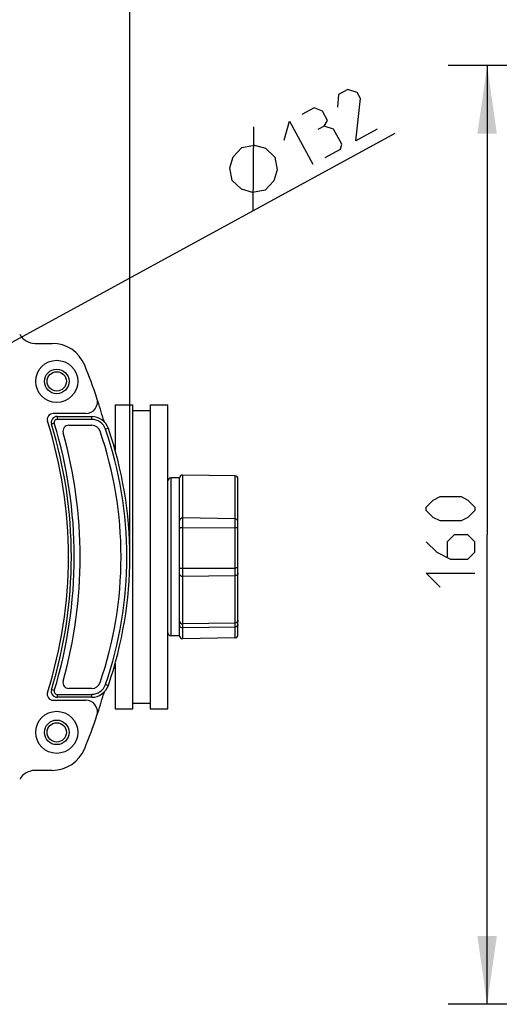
# Model space of a CAD drawing. Header units: millimetres. Extents: x 0 to 420, y 0 to 297.
# Tile 43 of 105: x 127 to 151, y 197 to 248. Entities that reach past the tile are written whole.
import ezdxf

# ---------------------------------------------------------------- set-up
doc = ezdxf.new("R2010")
doc.units = ezdxf.units.MM
doc.header["$LTSCALE"] = 23.1
doc.layers.get('0').update_dxf_attribs({"linetype": 'CONTINUOUS'})
doc.layers.add('DIM_PILOTEES', color=7, linetype='CONTINUOUS')
doc.styles.get("Standard").update_dxf_attribs({"font": 'txt', "width": 0.7})
doc.styles.add('TEXTSTYLE_4', font='txt')
doc.dimstyles.new('DIMSTYLE_2', dxfattribs={"dimtxt": 2.5, "dimasz": 3.5, "dimexe": 2, "dimexo": 0, "dimtad": 1, "dimlfac": 3.333333, "dimdsep": 46, "dimtxsty": 'Standard', "dimblk": '_FILLED', "dimblk1": '_FILLED', "dimblk2": '_FILLED', "dimcen": 0.09, "dimazin": 2, "dimtp": 0.5, "dimtm": 0.5, "dimtfac": 1, "dimtmove": 0, "dimatfit": 2, "dimldrblk": '_FILLED', "dimfxl": 0, "dimtolj": 1, "dimarcsym": 0})
doc.dimstyles.new('DIMSTYLE_3', dxfattribs={"dimtxt": 2.5, "dimasz": 3.5, "dimexe": 2, "dimexo": 0, "dimtad": 1, "dimdec": 1, "dimlfac": 3.333333, "dimdsep": 46, "dimtxsty": 'Standard', "dimblk": '_FILLED', "dimblk1": '_FILLED', "dimblk2": '_FILLED', "dimcen": 0.09, "dimazin": 2, "dimtp": 0.5, "dimtm": 0.5, "dimtfac": 1, "dimtdec": 1, "dimtofl": 0, "dimtmove": 0, "dimatfit": 3, "dimldrblk": '_FILLED', "dimfxl": 0, "dimtolj": 1, "dimarcsym": 0})
doc.dimstyles.new('DIMSTYLE_4', dxfattribs={"dimtxt": 2.5, "dimasz": 3.5, "dimexe": 2, "dimexo": 0, "dimtad": 1, "dimdec": 0, "dimlfac": 3.333333, "dimdsep": 46, "dimtxsty": 'Standard', "dimblk": '_FILLED', "dimblk1": '_FILLED', "dimblk2": '_FILLED', "dimcen": 0.09, "dimazin": 2, "dimtp": 0.5, "dimtm": 0.5, "dimtfac": 1, "dimtdec": 0, "dimtofl": 0, "dimtmove": 0, "dimatfit": 3, "dimldrblk": '_FILLED', "dimfxl": 0, "dimtolj": 1, "dimarcsym": 0})

# ---------------------------------------------------------------- blocks, each defined once
blk = doc.blocks.new('_FILLED')
at = {"color": 0, "linetype": 'ByBlock'}
blk.add_solid([(0, 0), (-1, 0.143), (-1, -0.143)], dxfattribs=at)
blk = doc.blocks.new('*D4')
at = {"layer": 'DIM_PILOTEES', "color": 2, "linetype": 'Continuous'}
for p, q in [((106.157, 219.982), (146.023, 241.717)), ((123.542, 229.46), (106.157, 219.982)), ((88.773, 210.504), (106.157, 219.982))]:
    blk.add_line(p, q, dxfattribs=at)
at = {"layer": 'DIM_PILOTEES', "color": 2, "linetype": 'Continuous', "xscale": 3.5, "yscale": 3.5, "zscale": 3.5}
for p, rotation in [((123.542, 229.46), 28.5991766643), ((88.773, 210.504), 208.5991766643)]:
    blk.add_blockref('_FILLED', p, dxfattribs=dict(at, rotation=rotation))
at = {"layer": 'DIM_PILOTEES', "color": 2, "linetype": 'Continuous', "insert": (137.054, 240.386), "char_height": 2.5, "width": 12.76786, "attachment_point": 1, "rotation": 28.5992, "line_spacing_factor": 0.9, "style": 'TEXTSTYLE_4'}
blk.add_mtext('{\\ftxt;\\W0.0001;\\H0.0001;\\~}{\\ftxt;\\W1.3333333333;\\H2.5; }{\\ftxt;\\W0.0001;\\H0.0001;\\~}{\\ftxt;\\W0.0001;\\H0.0001;\\~}{\\ftxt;\\W2.0714285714;\\H2.5; }{\\ftxt;\\W0.0001;\\H0.0001;\\~}', dxfattribs=at)
blk = doc.blocks.new('*D5')
at = {"layer": 'DIM_PILOTEES', "color": 2, "linetype": 'Continuous'}
for p, q in [((79.91, 219.982), (79.91, 281.018)), ((132.405, 219.982), (132.405, 281.018)), ((79.91, 279.018), (106.157, 279.018)), ((132.405, 279.018), (106.157, 279.018))]:
    blk.add_line(p, q, dxfattribs=at)
at = {"layer": 'DIM_PILOTEES', "color": 2, "linetype": 'Continuous', "xscale": 3.5, "yscale": 3.5, "zscale": 3.5, "rotation": 180}
blk.add_blockref('_FILLED', (79.91, 279.018), dxfattribs=at)
at = {"layer": 'DIM_PILOTEES', "color": 2, "linetype": 'Continuous', "xscale": 3.5, "yscale": 3.5, "zscale": 3.5}
blk.add_blockref('_FILLED', (132.405, 279.018), dxfattribs=at)
at = {"layer": 'DIM_PILOTEES', "color": 2, "linetype": 'Continuous', "insert": (106.157, 282.143), "char_height": 2.5, "width": 7.76786, "attachment_point": 2, "line_spacing_factor": 0.9}
blk.add_mtext('{\\ftxt;\\W0.0001;\\H0.0001;\\~}{\\ftxt;\\W2.0714285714;\\H2.5; }{\\ftxt;\\W0.0001;\\H0.0001;\\~}', dxfattribs=at)
blk = doc.blocks.new('*D10')
at = {"layer": 'DIM_PILOTEES', "color": 2, "linetype": 'Continuous'}
for p, q in [((198.74, 245.182), (148.74, 245.182)), ((150.74, 245.182), (150.74, 221.109)), ((150.74, 197.035), (150.74, 221.109)), ((209.39, 197.035), (148.74, 197.035))]:
    blk.add_line(p, q, dxfattribs=at)
at = {"layer": 'DIM_PILOTEES', "color": 2, "linetype": 'Continuous', "xscale": 3.5, "yscale": 3.5, "zscale": 3.5}
for p, rotation in [((150.74, 245.182), 90), ((150.74, 197.035), 270)]:
    blk.add_blockref('_FILLED', p, dxfattribs=dict(at, rotation=rotation))
at = {"layer": 'DIM_PILOTEES', "color": 2, "linetype": 'Continuous', "insert": (147.615, 221.109), "char_height": 2.5, "width": 8.03571, "attachment_point": 2, "rotation": 90, "line_spacing_factor": 0.9}
blk.add_mtext('{\\ftxt;\\W0.0001;\\H0.0001;\\~}{\\ftxt;\\W2.1428571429;\\H2.5; }{\\ftxt;\\W0.0001;\\H0.0001;\\~}', dxfattribs=at)

msp = doc.modelspace()

# ---------------------------------------------------------------- linework, layer by layer
at = {"color": 7, "linetype": 'Continuous'}
for p, q in [((127.5438, 230.9322), (128.4258, 230.9322)), ((131.6574, 227.7822), (132.5574, 227.7822)), ((131.6574, 227.7822), (131.6574, 225.4339)), ((132.5574, 212.1822), (132.5574, 227.7822)), ((133.4574, 227.7822), (134.3574, 227.7822)), ((133.4574, 227.7822), (133.4574, 212.1822)), ((134.3574, 212.1822), (134.3574, 227.7822)), ((130.1495, 227.3322), (128.4701, 227.3322)), ((132.5574, 227.4822), (133.4574, 227.4822)), ((128.5304, 226.8383), (128.387, 226.7943)), ((128.6739, 227.1822), (130.4538, 227.1822)), ((128.6739, 227.1822), (128.6739, 227.0322)), ((130.4538, 227.0322), (128.6739, 227.0322)), ((129.2744, 226.7322), (130.4566, 226.7322)), ((130.4538, 227.0322), (130.4538, 227.1822)), ((131.3051, 226.5743), (131.1658, 226.5265)), ((131.6574, 225.6822), (131.584, 225.6822)), ((134.9574, 224.0322), (134.5074, 224.0322)), ((134.5074, 224.0322), (134.5074, 215.9322)), ((134.9574, 215.9322), (134.9574, 224.0322)), ((137.81, 224.1324), (135.11, 224.1796)), ((135.11, 224.1796), (135.11, 215.7849)), ((137.81, 215.832), (137.81, 224.1324)), ((137.9574, 215.982), (137.9574, 223.9825)), ((137.81, 221.9361), (135.11, 221.9833)), ((135.1074, 221.4857), (137.81, 221.4779)), ((135.1074, 219.4076), (137.81, 219.4106)), ((135.1074, 218.9871), (135.11, 218.9872)), ((135.11, 218.9872), (137.81, 219.0233)), ((135.1074, 216.5399), (135.11, 216.5399)), ((135.1074, 216.344), (135.11, 216.344)), ((137.81, 216.5869), (135.11, 216.5399)), ((137.81, 216.3849), (135.11, 216.344)), ((134.9574, 215.9322), (134.5074, 215.9322)), ((137.81, 215.832), (135.11, 215.7849)), ((131.584, 214.2822), (131.6574, 214.2822)), ((131.6574, 214.5306), (131.6574, 212.1822)), ((128.5304, 213.1262), (128.387, 213.1701)), ((130.4566, 213.2322), (129.2744, 213.2322)), ((131.1633, 213.4389), (131.3051, 213.3902)), ((128.4701, 212.6322), (130.1495, 212.6322)), ((128.6739, 212.9322), (130.4538, 212.9322)), ((128.6739, 212.9322), (128.6739, 212.7822)), ((130.4538, 212.7822), (128.6739, 212.7822)), ((130.4538, 212.7822), (130.4538, 212.9322)), ((131.6574, 212.1822), (132.5574, 212.1822)), ((132.5574, 212.4822), (133.4574, 212.4822)), ((133.4574, 212.1822), (134.3574, 212.1822)), ((128.4258, 209.0322), (127.5438, 209.0322))]:
    msp.add_line(p, q, dxfattribs=at)
for centre, radius in [((128.6574, 228.9822), 1.08), ((128.6574, 228.9822), 0.63), ((128.6574, 228.9822), 0.495), ((128.6574, 210.9822), 1.08), ((128.6574, 210.9822), 0.63), ((128.6574, 210.9822), 0.495)]:
    msp.add_circle(centre, radius, dxfattribs=at)
for centre, radius, start, end in [((127.5438, 231.8322), 0.9, 208.99037, 270), ((128.4258, 229.1322), 1.8, 22.33754, 90), ((106.1574, 219.9822), 25.875, 18.33305, 22.33754), ((130.1495, 227.9322), 0.6, 270, 18.33305), ((106.1574, 219.9822), 25.875, 15.77225, 18.30551), ((128.4701, 227.0322), 0.3, 90, 197.53462), ((106.1574, 219.9822), 23.1, 342.46538, 17.53462), ((128.6739, 226.8822), 0.3, 90, 197.03727), ((106.1574, 219.9822), 23.25, 342.96273, 17.03727), ((128.6739, 226.8822), 0.15, 90, 197.03727), ((106.1574, 219.9822), 23.4, 342.96273, 17.03727), ((129.2744, 226.4322), 0.3, 90, 195.5899), ((130.4538, 226.2821), 0.9001, 18.94103, 90.00291), ((130.4538, 226.2821), 0.7502, 18.94746, 90.00033), ((130.4566, 226.2821), 0.4502, 18.95334, 89.99988), ((132.4832, 227.4172), 1.4806, 195.74633, 199.67222), ((106.1574, 219.9822), 23.7, 344.4101, 15.5899), ((112.0944, 219.9822), 19.863, 341.06318, 18.93682), ((112.0944, 219.9822), 20.1603, 341.06057, 18.9394), ((112.0944, 219.9822), 20.3103, 341.06064, 18.93936), ((134.5074, 223.8822), 0.15, 90, 180), ((135.1074, 224.0296), 0.15, 89, 178.99112), ((137.8074, 223.9825), 0.15, 0, 89), ((135.1074, 221.8333), 0.15, 89, 180), ((137.8074, 221.7861), 0.15, 0, 89), ((134.5074, 216.0822), 0.15, 180, 270), ((135.1074, 215.9349), 0.15, 181.00888, 271), ((137.8074, 215.982), 0.15, 271, 360), ((129.2744, 213.5322), 0.3, 164.4101, 270), ((128.6739, 213.0822), 0.3, 162.96273, 270), ((128.6739, 213.0822), 0.15, 162.96273, 270), ((130.4538, 213.6823), 0.75, 269.99424, 341.05824), ((130.4538, 213.6823), 0.9001, 269.99846, 341.05942), ((130.4566, 213.6824), 0.4502, 270.00013, 341.04666), ((128.4701, 212.9322), 0.3, 162.46538, 270), ((130.1495, 212.0322), 0.6, 341.66695, 90), ((106.1574, 219.9822), 25.875, 341.69448, 344.22775), ((132.4832, 212.5472), 1.4806, 160.32687, 164.25366), ((106.1574, 219.9822), 25.875, 337.66246, 341.66695), ((128.4258, 210.8322), 1.8, 270, 337.66246), ((127.5438, 208.1322), 0.9, 90, 151.00963)]:
    msp.add_arc(centre, radius, start, end, dxfattribs=at)
for points, knots in [([(134.9574, 221.4607), (134.9574, 221.4626), (134.9611, 221.4671), (134.9759, 221.4735), (135.0064, 221.48), (135.0527, 221.4846), (135.0882, 221.4857), (135.1074, 221.4857)], [0, 0, 0, 0, 0.0365304, 0.0992726, 0.3150635, 0.6302155, 1, 1, 1, 1]), ([(137.9574, 221.4528), (137.9574, 221.4547), (137.9537, 221.4591), (137.9392, 221.4655), (137.9093, 221.4719), (137.8638, 221.4766), (137.8289, 221.4778), (137.81, 221.4779)], [0, 0, 0, 0, 0.036642, 0.0992433, 0.3143678, 0.6291578, 1, 1, 1, 1]), ([(134.9574, 219.4172), (134.9574, 219.4161), (134.9628, 219.4147), (134.97, 219.4132), (134.9844, 219.4116), (135.0026, 219.4103), (135.0251, 219.4091), (135.0604, 219.4079), (135.0882, 219.4076), (135.1074, 219.4076)], [0, 0, 0, 0, 0.0227714, 0.0805506, 0.1730272, 0.2970148, 0.4477648, 0.6196375, 1, 1, 1, 1]), ([(137.9574, 219.4202), (137.9574, 219.4191), (137.9521, 219.4177), (137.945, 219.4162), (137.9309, 219.4147), (137.9131, 219.4133), (137.891, 219.4122), (137.8562, 219.411), (137.8289, 219.4107), (137.81, 219.4106)], [0, 0, 0, 0, 0.022738, 0.0802867, 0.1724181, 0.2960412, 0.4465297, 0.6183802, 1, 1, 1, 1]), ([(134.9574, 219.1023), (134.9574, 219.0871), (134.9661, 219.055), (135.0008, 219.0172), (135.0502, 218.9927), (135.088, 218.9871), (135.1074, 218.9871)], [0, 0, 0, 0, 0.219099, 0.4574127, 0.7205492, 1, 1, 1, 1]), ([(137.9574, 219.1385), (137.9574, 219.1235), (137.9488, 219.0918), (137.9149, 219.0541), (137.8664, 219.0295), (137.8291, 219.0236), (137.81, 219.0233)], [0, 0, 0, 0, 0.2193557, 0.4576039, 0.7204967, 1, 1, 1, 1]), ([(134.9574, 216.6895), (134.9574, 216.6513), (134.9895, 216.5717), (135.0691, 216.5399), (135.1074, 216.5399)], [0, 0, 0, 0, 0.4995029, 1, 1, 1, 1]), ([(137.9574, 216.7365), (137.9574, 216.6987), (137.926, 216.62), (137.8478, 216.5876), (137.81, 216.5869)], [0, 0, 0, 0, 0.4995073, 1, 1, 1, 1]), ([(134.9574, 216.4718), (134.9577, 216.4549), (134.9666, 216.4202), (135.0124, 216.3631), (135.0702, 216.344), (135.1074, 216.344)], [0, 0, 0, 0, 0.2353587, 0.4809441, 1, 1, 1, 1]), ([(137.9574, 216.5148), (137.9574, 216.498), (137.9492, 216.4632), (137.9045, 216.4054), (137.8471, 216.3854), (137.81, 216.3848)], [0, 0, 0, 0, 0.2354009, 0.4807469, 1, 1, 1, 1])]:
    msp.add_open_spline(points, degree=3, knots=knots, dxfattribs=at)
at = {"layer": 'DIM_PILOTEES', "color": 2, "linetype": 'Continuous'}
msp.add_line((138.7327, 237.7423), (138.7668, 242.032), dxfattribs=at)
for points in [[(145.0969, 241.9239), (143.9994, 241.3255), (144.2421, 243.4917), (144.0711, 243.8053), (143.5866, 243.9479), (143.1162, 243.6914), (143.0591, 243.0501)], [(142.3748, 242.0669), (142.5507, 242.3662), (142.2942, 242.8365), (141.862, 243.0076), (141.2348, 242.6657)], [(140.3225, 241.3547), (140.6077, 242.3238), (141.8044, 240.1288)], [(142.4315, 240.4707), (143.2154, 240.8981), (143.2868, 241.1404), (142.8594, 241.9243), (142.3748, 242.0669), (142.0613, 241.896)], [(137.6523, 239.2888), (137.536, 239.9373), (137.7024, 240.5025), (138.1514, 240.9846), (138.7999, 241.1009), (139.3652, 240.9345), (139.8473, 240.4855), (139.9635, 239.837), (139.7971, 239.2718), (139.3481, 238.7897), (138.6996, 238.6734), (138.1344, 238.8398), (137.6523, 239.2888)], [(149.4008, 221.8228), (148.3294, 221.8228), (147.9722, 222.0014), (147.6151, 222.3586), (147.6151, 222.5371), (147.9722, 222.8943), (148.3294, 223.0728), (149.4008, 223.0728), (149.7579, 222.8943), (150.1151, 222.5371), (150.1151, 222.3586), (149.7579, 222.0014), (149.4008, 221.8228)], [(147.6151, 220.7514), (148.1508, 220.2157), (148.8651, 219.8585), (149.7579, 219.8585), (150.1151, 220.2157), (150.1151, 220.7514), (149.7579, 221.1086), (149.0436, 221.1086), (148.6865, 220.7514), (148.6865, 219.9776)], [(148.3294, 218.43), (147.6151, 219.1443), (150.1151, 219.1443)]]:
    msp.add_lwpolyline(points, dxfattribs=at)

# ---------------------------------------------------------------- dimensions: what is measured, and where the dimension line sits
dim = msp.add_linear_dim(base=(132.4047, 279.0182), p1=(79.91, 219.9822), p2=(132.4047, 219.9822), text='{\\ftxt;\\W0.0001;\\H0.0001;\\~}{\\ftxt;\\W2.0714285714;\\H2.5; }{\\ftxt;\\W0.0001;\\H0.0001;\\~}', dimstyle='DIMSTYLE_3', dxfattribs=at)
dim.commit()
dim.dimension.update_dxf_attribs({"geometry": '*D5', "text_midpoint": (105.8002, 279.0182), "dimtype": 160})
dim = msp.add_diameter_dim_2p(p1=(123.5416, 229.4601), p2=(88.7732, 210.5044), text='{\\ftxt;\\W0.0001;\\H0.0001;\\~}{\\ftxt;\\W1.3333333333;\\H2.5; }{\\ftxt;\\W0.0001;\\H0.0001;\\~}{\\ftxt;\\W0.0001;\\H0.0001;\\~}{\\ftxt;\\W2.0714285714;\\H2.5; }{\\ftxt;\\W0.0001;\\H0.0001;\\~}', dimstyle='DIMSTYLE_2', override={"dimpost": '<>'}, dxfattribs=at)
dim.commit()
dim.dimension.update_dxf_attribs({"geometry": '*D4', "text_midpoint": (141.1773, 239.7869), "dimtype": 163})
dim = msp.add_linear_dim(base=(150.7401, 245.1822), p1=(209.3901, 197.0349), p2=(198.7401, 245.1822), angle=90, text='{\\ftxt;\\W0.0001;\\H0.0001;\\~}{\\ftxt;\\W2.1428571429;\\H2.5; }{\\ftxt;\\W0.0001;\\H0.0001;\\~}', dimstyle='DIMSTYLE_4', dxfattribs=at)
dim.commit()
dim.dimension.update_dxf_attribs({"geometry": '*D10', "text_midpoint": (150.7401, 220.7514), "dimtype": 160})

doc.saveas('drawing.dxf')
